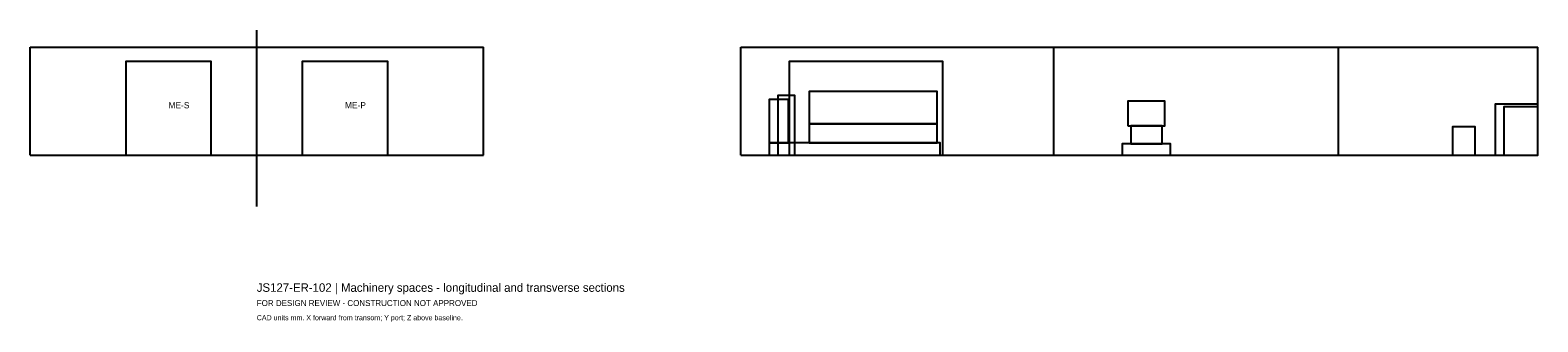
# Model space of a CAD drawing. Header units: millimetres. Extents: x -3980 to 22500, y -2028 to 3100.
import ezdxf

# ---------------------------------------------------------------- set-up
doc = ezdxf.new("R2010")
doc.units = ezdxf.units.MM
for name, color, linetype in [('ANNOTATION', 7, 'Continuous'), ('CENTERLINE', 8, 'Continuous'), ('EQUIPMENT', 3, 'Continuous'), ('GEOMETRY', 7, 'Continuous'), ('RESERVATION', 1, 'Continuous')]:
    doc.layers.add(name, color=color, linetype=linetype)

msp = doc.modelspace()

# ---------------------------------------------------------------- linework, layer by layer
at = {"layer": 'CENTERLINE'}
msp.add_line((0, 0), (0, 3100), dxfattribs=at)
at = {"layer": 'EQUIPMENT'}
for points in [[(9000, 1120), (9340, 1120), (9340, 1880), (9000, 1880)], [(9000, 1120), (9340, 1120), (9340, 1880), (9000, 1880)], [(9150, 900), (9450, 900), (9450, 1950), (9150, 1950)], [(9150, 900), (9450, 900), (9450, 1950), (9150, 1950)], [(9700, 1450), (11950, 1450), (11950, 2020), (9700, 2020)], [(9700, 1450), (11950, 1450), (11950, 2020), (9700, 2020)], [(15300, 1420), (15950, 1420), (15950, 1850), (15300, 1850)], [(15300, 1420), (15950, 1420), (15950, 1850), (15300, 1850)], [(21750, 900), (22500, 900), (22500, 1800), (21750, 1800)], [(21900, 900), (22500, 900), (22500, 1750), (21900, 1750)], [(9700, 1120), (11950, 1120), (11950, 1450), (9700, 1450)], [(9700, 1120), (11950, 1120), (11950, 1450), (9700, 1450)], [(15350, 1100), (15900, 1100), (15900, 1420), (15350, 1420)], [(15350, 1100), (15900, 1100), (15900, 1420), (15350, 1420)], [(21000, 900), (21400, 900), (21400, 1400), (21000, 1400)], [(9000, 900), (12000, 900), (12000, 1120), (9000, 1120)], [(9000, 900), (12000, 900), (12000, 1120), (9000, 1120)], [(15200, 900), (16050, 900), (16050, 1100), (15200, 1100)], [(15200, 900), (16050, 900), (16050, 1100), (15200, 1100)]]:
    msp.add_lwpolyline(points, close=True, dxfattribs=at)
at = {"layer": 'GEOMETRY'}
for p, q in [((-3980, 2800), (3980, 2800)), ((-3980, 900), (-3980, 2800)), ((3980, 900), (3980, 2800)), ((8500, 2800), (22500, 2800)), ((8500, 900), (8500, 2800)), ((14000, 900), (14000, 2800)), ((19000, 900), (19000, 2800)), ((22500, 900), (22500, 2800)), ((-3980, 900), (3980, 900)), ((8500, 900), (22500, 900))]:
    msp.add_line(p, q, dxfattribs=at)
at = {"layer": 'RESERVATION'}
for points in [[(-2300, 900), (-800, 900), (-800, 2550), (-2300, 2550)], [(800, 900), (2300, 900), (2300, 2550), (800, 2550)], [(9350, 900), (12050, 900), (12050, 2550), (9350, 2550)], [(9350, 900), (12050, 900), (12050, 2550), (9350, 2550)]]:
    msp.add_lwpolyline(points, close=True, dxfattribs=at)

# ---------------------------------------------------------------- texts
at = {"layer": 'ANNOTATION'}
for s, height, p in [('ME-S', 110, (-1550, 1725)), ('ME-P', 110, (1550, 1725)), ('JS127-ER-102 | Machinery spaces - longitudinal and transverse sections', 150, (0, -1500)), ('FOR DESIGN REVIEW - CONSTRUCTION NOT APPROVED', 105, (0, -1750)), ('CAD units mm. X forward from transom; Y port; Z above baseline.', 90, (0, -2000))]:
    msp.add_text(s, height=height, dxfattribs=at).set_placement(p)

doc.saveas('drawing.dxf')
